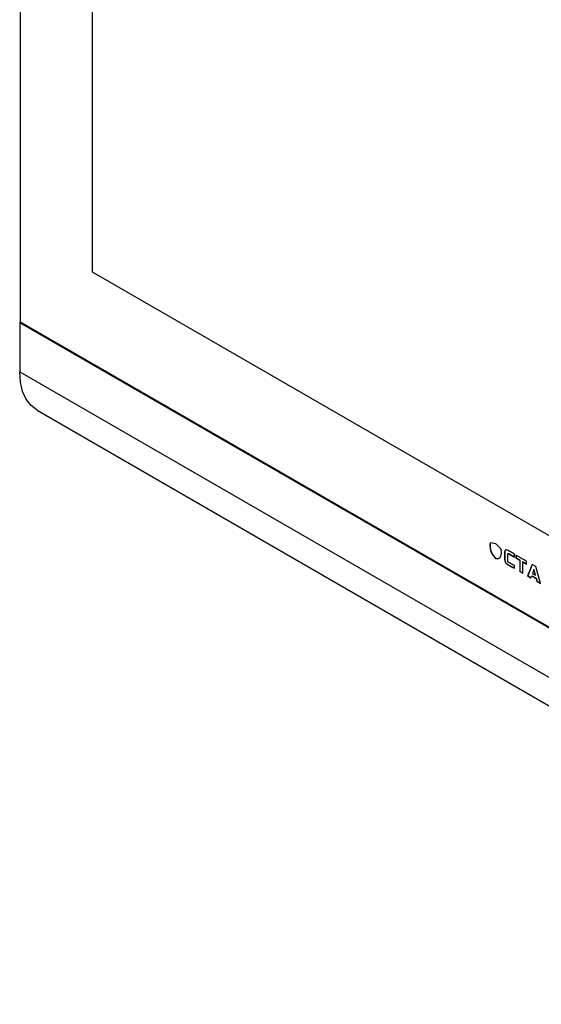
# Model space of a CAD drawing. Header units: millimetres. Extents: x -9 to 904, y 4 to 588.
# Tile 1 of 13: x 32 to 125, y 18 to 193. Entities that reach past the tile are written whole.
import ezdxf

# ---------------------------------------------------------------- set-up
doc = ezdxf.new("R2010")
doc.units = ezdxf.units.MM

msp = doc.modelspace()

# ---------------------------------------------------------------- hatches: boundary and pattern name
at = {"linetype": 'Continuous', "lineweight": 18}
h = msp.add_hatch(dxfattribs=at)
h.set_pattern_fill('ANSI37', angle=3e-322, style=0)
edge = h.paths.add_edge_path(flags=0)
edge.add_line((104.3577, 190.1791), (104.2342, 190.1791))
edge.add_line((104.2342, 190.1791), (104.2342, 189.9717))
edge.add_spline(control_points=[(104.2342, 189.9717), (104.2761, 190.0404), (104.3173, 190.1095), (104.3577, 190.1791)], knot_values=[0.66666108, 0.66666108, 0.66666108, 0.66666108, 0.67017355, 0.67017355, 0.67017355, 0.67017355], weights=[1, 1, 1, 1], degree=3, periodic=0)

# ---------------------------------------------------------------- linework, layer by layer
at = {"color": 7, "linetype": 'Continuous', "lineweight": 25}
for p, q in [((32.3072, 275.0162), (32.3072, 139.4296)), ((45.1766, 148.3311), (45.1766, 251.256)), ((203.2149, 57.0975), (45.1766, 148.3311)), ((216.0489, 33.1536), (32.2012, 139.2867)), ((32.2012, 139.2867), (32.2012, 130.5089)), ((32.3072, 139.4296), (32.2719, 139.4092)), ((32.2719, 139.4092), (216.1196, 33.2761)), ((32.3072, 139.4296), (216.0843, 33.3373)), ((32.2012, 130.5089), (216.0489, 24.3758)), ((35.3084, 123.6412), (219.1561, 17.5081)), ((117.2038, 99.7517), (116.216, 99.967)), ((118.1917, 98.8265), (117.2038, 99.7517)), ((120.551, 97.917), (119.425, 98.567)), ((117.2392, 97.1924), (117.2038, 97.172)), ((118.8349, 98.2261), (118.7995, 98.2057)), ((118.7995, 98.2057), (118.7995, 97.05)), ((118.8349, 97.0705), (118.7995, 97.05)), ((118.8349, 98.2261), (118.8349, 97.0705)), ((119.3625, 96.725), (119.3625, 97.8807)), ((119.4492, 98.0392), (119.405, 98.0137)), ((119.5855, 98.0095), (119.5502, 97.9891)), ((119.5502, 97.9891), (120.551, 97.4114)), ((119.5855, 98.0095), (120.551, 97.4522)), ((120.551, 97.4114), (120.551, 97.917)), ((122.7087, 96.6714), (120.8321, 97.7547)), ((120.8321, 97.7547), (120.8321, 97.2491)), ((120.8675, 97.2695), (120.8321, 97.2491)), ((120.8321, 97.2491), (121.4889, 96.8699)), ((120.8675, 97.7343), (120.8675, 97.2695)), ((120.8675, 97.2695), (121.5243, 96.8903)), ((121.5243, 96.8903), (121.4889, 96.8699)), ((121.4889, 96.8699), (121.4889, 94.8474)), ((121.5243, 96.8903), (121.5243, 94.8678)), ((118.9788, 96.4674), (118.9434, 96.447)), ((119.4291, 96.0412), (119.3938, 96.0208)), ((120.551, 95.425), (120.551, 95.9126)), ((122.0872, 96.5653), (122.0519, 96.5449)), ((122.0519, 96.5449), (122.7087, 96.1658)), ((122.0519, 94.5225), (122.0519, 96.5449)), ((122.0872, 96.5653), (122.7087, 96.2066)), ((122.7087, 96.1658), (122.7087, 96.6714)), ((123.7247, 96.0848), (122.896, 94.0352)), ((123.7467, 96.0721), (122.9313, 94.0556)), ((124.3502, 95.7237), (123.7247, 96.0848)), ((124.0375, 95.1458), (123.7873, 94.4415)), ((124.0729, 95.1663), (124.0375, 95.1458)), ((124.2877, 94.1527), (124.0375, 95.1458)), ((124.3231, 94.1731), (124.0729, 95.1663)), ((125.1791, 92.7172), (124.3502, 95.7237)), ((121.5243, 94.8678), (121.4889, 94.8474)), ((121.4889, 94.8474), (122.0519, 94.5225)), ((121.5243, 94.8678), (122.0519, 94.5633)), ((122.9313, 94.0556), (122.896, 94.0352)), ((122.896, 94.0352), (123.5058, 93.6831)), ((122.9313, 94.0556), (123.5185, 93.7166)), ((123.5058, 93.6831), (123.6466, 94.0533)), ((123.6819, 94.0737), (123.6466, 94.0533)), ((123.6466, 94.0533), (124.4284, 93.6019)), ((123.6819, 94.0737), (124.4638, 93.6223)), ((123.7873, 94.4415), (124.2877, 94.1527)), ((124.3231, 94.1731), (124.2877, 94.1527)), ((124.4638, 93.6223), (124.4284, 93.6019)), ((124.4284, 93.6019), (124.5692, 93.0693)), ((124.4638, 93.6223), (124.6045, 93.0897)), ((124.6045, 93.0897), (124.5692, 93.0693)), ((124.5692, 93.0693), (125.1791, 92.7172)), ((124.6045, 93.0897), (125.1657, 92.7657))]:
    msp.add_line(p, q, dxfattribs=at)
at = {"color": 7, "linetype": 'Continuous', "lineweight": 25, "flags": 128}
msp.add_lwpolyline([(35.3084, 123.6412), (35.3078, 123.6416), (34.2269, 124.479), (33.3572, 125.6157), (32.7203, 127.0237), (32.3318, 128.6682), (32.2012, 130.5089)], dxfattribs=at)
at = {"color": 7, "linetype": 'Continuous', "lineweight": 25}
msp.add_arc((32.3547, 139.2797), 0.1537, 122.605478, 177.394522, dxfattribs=at)
for points, knots in [([(116.216, 99.967), (116.1953, 99.7732), (116.1568, 99.4137), (116.2173, 98.8355), (116.3951, 98.2529), (116.7301, 97.6587), (117.0406, 97.3397), (117.2038, 97.172)], [0, 0, 0, 0, 0.22405071, 0.41571123, 0.58655054, 0.78269629, 1, 1, 1, 1]), ([(116.2514, 99.9874), (116.2307, 99.7936), (116.1922, 99.4341), (116.2526, 98.8559), (116.4305, 98.2733), (116.7655, 97.6791), (117.076, 97.3601), (117.2392, 97.1924)], [0, 0, 0, 0, 0.22405071, 0.41571123, 0.58655054, 0.78269629, 1, 1, 1, 1]), ([(117.2038, 97.172), (117.408, 97.1508), (117.7995, 97.1101), (118.1464, 97.5044), (118.2563, 98.1094), (118.2145, 98.5737), (118.1917, 98.8265)], [0, 0, 0, 0, 0.27162143, 0.52089956, 0.73915526, 1, 1, 1, 1]), ([(118.9481, 98.6707), (118.9223, 98.6495), (118.8679, 98.6046), (118.8101, 98.449), (118.8037, 98.302), (118.7995, 98.2057)], [0, 0, 0, 0, 0.23631451, 0.49942392, 1, 1, 1, 1]), ([(118.9834, 98.6912), (118.9577, 98.6699), (118.9033, 98.625), (118.8454, 98.4694), (118.8391, 98.3225), (118.8349, 98.2261)], [0, 0, 0, 0, 0.23631451, 0.49942392, 1, 1, 1, 1]), ([(119.425, 98.567), (119.3168, 98.6257), (119.1417, 98.7206), (119.0016, 98.6845), (118.9481, 98.6707)], [0, 0, 0, 0, 0.61822478, 1, 1, 1, 1]), ([(117.2392, 97.1924), (117.4551, 97.1528), (117.741, 97.1005), (117.8949, 97.2964), (117.9325, 97.3444)], [0, 0, 0, 0, 0.75533904, 1, 1, 1, 1]), ([(118.7995, 97.05), (118.8032, 96.9306), (118.8091, 96.7358), (118.906, 96.5275), (118.9434, 96.447)], [0, 0, 0, 0, 0.61340651, 1, 1, 1, 1]), ([(118.8349, 97.0705), (118.8385, 96.951), (118.8445, 96.7562), (118.9413, 96.5479), (118.9788, 96.4674)], [0, 0, 0, 0, 0.61340651, 1, 1, 1, 1]), ([(119.3625, 97.8807), (119.3635, 97.9048), (119.3654, 97.9493), (119.3852, 97.9996), (119.4221, 98.0276), (119.4799, 98.0255), (119.5254, 98.002), (119.5502, 97.9891)], [0, 0, 0, 0, 0.21052891, 0.38895595, 0.55261789, 0.75589284, 1, 1, 1, 1]), ([(119.4463, 98.0342), (119.4497, 98.037), (119.466, 98.0508), (119.5161, 98.0444), (119.561, 98.0219), (119.5855, 98.0095)], [0, 0, 0, 0, 0.10420048, 0.51122077, 1, 1, 1, 1]), ([(118.9434, 96.447), (118.9734, 96.4009), (119.0363, 96.3042), (119.1907, 96.1501), (119.3136, 96.0719), (119.3938, 96.0208)], [0, 0, 0, 0, 0.240246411, 0.504169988, 1, 1, 1, 1]), ([(118.9788, 96.4674), (119.0088, 96.4213), (119.0716, 96.3247), (119.226, 96.1705), (119.3489, 96.0923), (119.4291, 96.0412)], [0, 0, 0, 0, 0.240246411, 0.504169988, 1, 1, 1, 1]), ([(119.4048, 96.5689), (119.3912, 96.5976), (119.3657, 96.6515), (119.3636, 96.7016), (119.3625, 96.725)], [0, 0, 0, 0, 0.531834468, 1, 1, 1, 1]), ([(119.3938, 96.0208), (119.5904, 95.9124), (119.9768, 95.6994), (120.3618, 95.5154), (120.551, 95.425)], [0, 0, 0, 0, 0.508819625, 1, 1, 1, 1]), ([(119.5126, 96.4578), (119.4895, 96.4735), (119.4491, 96.5009), (119.4181, 96.5484), (119.4048, 96.5689)], [0, 0, 0, 0, 0.57072596, 1, 1, 1, 1]), ([(119.4291, 96.0412), (119.6257, 95.9328), (120.0003, 95.7261), (120.3736, 95.5476), (120.551, 95.4627)], [0, 0, 0, 0, 0.52487458, 1, 1, 1, 1]), ([(119.6565, 96.3766), (119.6286, 96.3921), (119.5807, 96.4188), (119.5327, 96.4463), (119.5126, 96.4578)], [0, 0, 0, 0, 0.58138375, 1, 1, 1, 1]), ([(119.8191, 96.2881), (119.7883, 96.3047), (119.7341, 96.3338), (119.6798, 96.3637), (119.6565, 96.3766)], [0, 0, 0, 0, 0.569615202, 1, 1, 1, 1]), ([(119.9896, 96.1969), (119.9576, 96.214), (119.9008, 96.2444), (119.844, 96.2748), (119.8191, 96.2881)], [0, 0, 0, 0, 0.56225558, 1, 1, 1, 1]), ([(120.2117, 96.0832), (120.1661, 96.1059), (120.0921, 96.1428), (120.018, 96.1819), (119.9896, 96.1969)], [0, 0, 0, 0, 0.61571801, 1, 1, 1, 1]), ([(120.551, 95.9126), (120.4821, 95.9474), (120.369, 96.0046), (120.2559, 96.0611), (120.2117, 96.0832)], [0, 0, 0, 0, 0.608790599, 1, 1, 1, 1])]:
    msp.add_open_spline(points, degree=3, knots=knots, dxfattribs=at)

doc.saveas('drawing.dxf')
